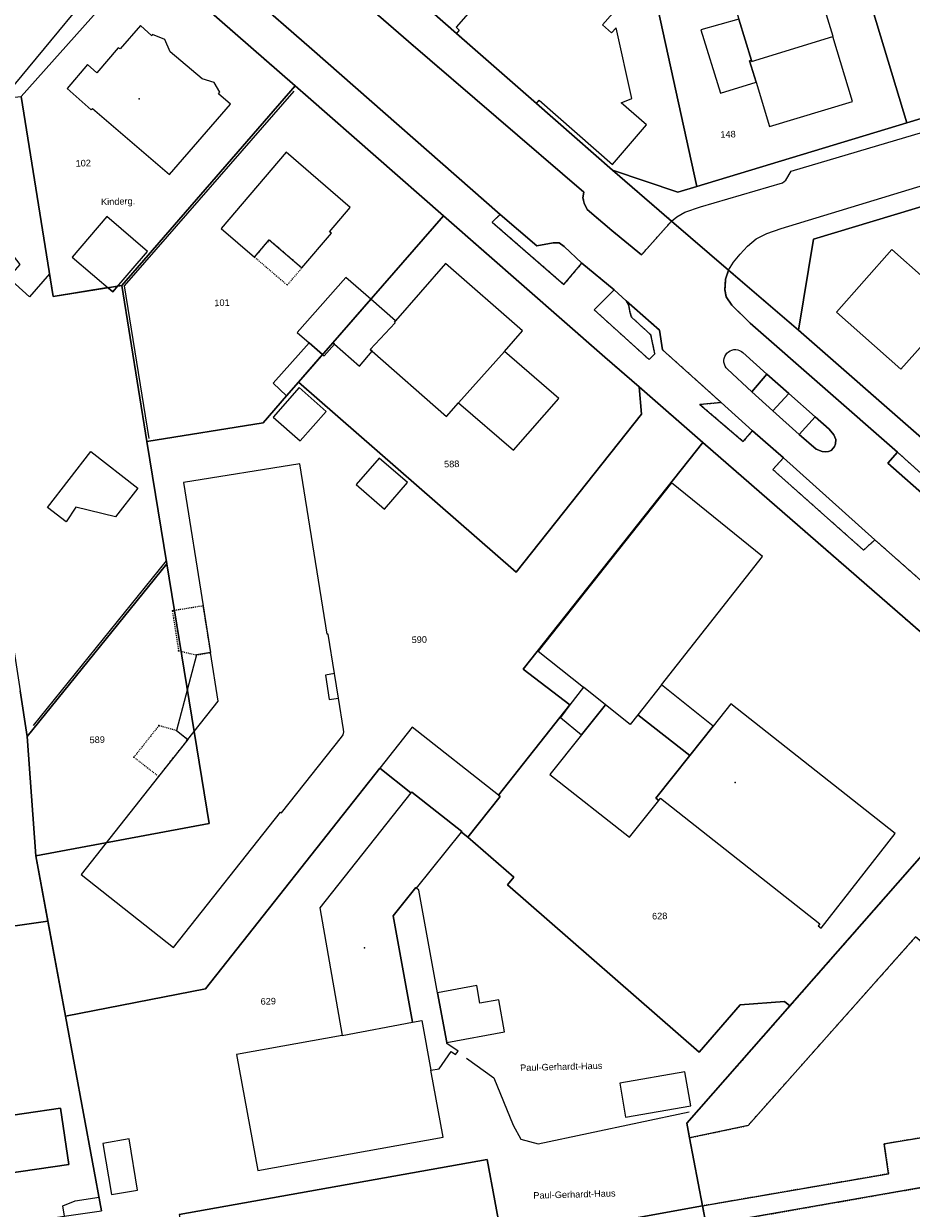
# Model space of a CAD drawing. Header units: millimetres. Extents: x -191 to 81095, y -508122 to 28741.
# Tile 115 of 251: x 5258 to 5353, y 9619 to 9745. Entities that reach past the tile are written whole.
import ezdxf

# ---------------------------------------------------------------- set-up
doc = ezdxf.new("R2010")
doc.units = ezdxf.units.MM
for name, pattern in [('VE22-087 DB - VST Hervest-Dorsten ALK VA2736$0$1', [0]), ('VE22-087 DB - VST Hervest-Dorsten ALK VA2736$0$2', [0.16, 0.06, -0.1]), ('VE22-087 DB - VST Hervest-Dorsten ALK VA2736$0$3', [0.26, 0.11, -0.15])]:
    doc.linetypes.add(name, pattern=pattern)
doc.layers.get('0').update_dxf_attribs({"color": 251})
for name, color, linetype, lineweight in [('VE22-087 DB - VST Hervest-Dorsten ALK VA2736$0$AX_Bauteil', 7, 'VE22-087 DB - VST Hervest-Dorsten ALK VA2736$0$1', 18), ('VE22-087 DB - VST Hervest-Dorsten ALK VA2736$0$AX_BauwerkOderAnlageFuerSportFreizeitUndErholung', 7, 'VE22-087 DB - VST Hervest-Dorsten ALK VA2736$0$1', 18), ('VE22-087 DB - VST Hervest-Dorsten ALK VA2736$0$AX_BesondererBauwerkspunkt_G2100', 7, 'VE22-087 DB - VST Hervest-Dorsten ALK VA2736$0$1', 18), ('VE22-087 DB - VST Hervest-Dorsten ALK VA2736$0$AX_Flurstueck', 9, 'VE22-087 DB - VST Hervest-Dorsten ALK VA2736$0$1', 18), ('VE22-087 DB - VST Hervest-Dorsten ALK VA2736$0$AX_Gebaeude', 7, 'VE22-087 DB - VST Hervest-Dorsten ALK VA2736$0$1', 18), ('VE22-087 DB - VST Hervest-Dorsten ALK VA2736$0$AX_SonstigesBauwerkOderSonstigeEinrichtung', 7, 'VE22-087 DB - VST Hervest-Dorsten ALK VA2736$0$1', 18), ('VE22-087 DB - VST Hervest-Dorsten ALK VA2736$0$AX_SportFreizeitUndErholungsflaeche', 7, 'VE22-087 DB - VST Hervest-Dorsten ALK VA2736$0$1', 18), ('VE22-087 DB - VST Hervest-Dorsten ALK VA2736$0$AX_Strassenverkehr', 7, 'VE22-087 DB - VST Hervest-Dorsten ALK VA2736$0$1', 18), ('VE22-087 DB - VST Hervest-Dorsten ALK VA2736$0$AX_Strassenverkehrsanlage', 7, 'VE22-087 DB - VST Hervest-Dorsten ALK VA2736$0$1', 18), ('VE22-087 DB - VST Hervest-Dorsten ALK VA2736$0$AX_Vegetationsmerkmal', 7, 'VE22-087 DB - VST Hervest-Dorsten ALK VA2736$0$1', 18), ('VE22-087 DB - VST Hervest-Dorsten ALK VA2736$0$AX_Weg', 7, 'VE22-087 DB - VST Hervest-Dorsten ALK VA2736$0$1', 18), ('VE22-087 DB - VST Hervest-Dorsten ALK VA2736$0$AX_Wohnbauflaeche', 7, 'VE22-087 DB - VST Hervest-Dorsten ALK VA2736$0$1', 18)]:
    doc.layers.add(name, color=color, linetype=linetype, lineweight=lineweight)
doc.layers.add('XREF ALK Kataster', color=251, linetype='Continuous')
doc.styles.add('VE22-087 DB - VST Hervest-Dorsten ALK VA2736$0$0', font='arial.ttf')

# ---------------------------------------------------------------- blocks, each defined once
blk = doc.blocks.new('VE22-087 DB - VST Hervest-Dorsten ALK VA2736$0$99')
at = {"color": 0}
blk.add_point((0, 0), dxfattribs=at)
blk = doc.blocks.new('VE22-087 DB - VST Hervest-Dorsten ALK VA2736')
at = {"layer": 'VE22-087 DB - VST Hervest-Dorsten ALK VA2736$0$AX_Bauteil', "color": 7, "linetype": 'VE22-087 DB - VST Hervest-Dorsten ALK VA2736$0$1', "lineweight": 13, "ltscale": 0.5}
for points in [[(5340.44, 9751.08, 0), (5340.04, 9750.96, 0), (5333.2, 9748.9, 0), (5334.17, 9745.69, 0), (5335.51, 9741.3, 0), (5335.54, 9741.2, 0), (5344.16, 9743.83, 0), (5344.21, 9743.85, 0), (5342.79, 9748.5, 0), (5341.36, 9748.07, 0)], [(5309.24, 9710.35, 0), (5304.36, 9704.86, 0), (5310.21, 9699.83, 0), (5315.03, 9705.34, 0)], [(5278, 9678.3, 0), (5276.48, 9678.05, 0), (5274.37, 9670, 0), (5275.59, 9669.07, 0), (5278.81, 9673.15, 0)], [(5291.18, 9676.07, 0), (5290.2, 9675.9, 0), (5290.6, 9673.3, 0), (5291.6, 9673.45, 0)], [(5325.95, 9674.88, 0), (5323.44, 9671.69, 0), (5328.95, 9667.34, 0), (5331.44, 9670.47, 0)], [(5317.65, 9674.61, 0), (5316.21, 9672.75, 0), (5315.2, 9671.41, 0), (5317.46, 9669.57, 0), (5319.99, 9672.75, 0)], [(5319.99, 9672.75, 0), (5317.46, 9669.57, 0), (5314.08, 9665.32, 0), (5322.56, 9658.65, 0), (5325.66, 9662.57, 0), (5325.36, 9662.81, 0), (5328.95, 9667.34, 0), (5323.44, 9671.69, 0), (5322.62, 9670.65, 0)], [(5299.39, 9663.45, 0), (5299.3, 9663.39, 0), (5289.6, 9651.15, 0), (5292, 9637.58, 0), (5299.48, 9638.98, 0), (5297.43, 9650.31, 0), (5299.82, 9653.31, 0), (5299.91, 9653.23, 0), (5304.67, 9659.2, 0), (5304.71, 9659.26, 0)], [(5299.82, 9653.31, 0), (5297.43, 9650.31, 0), (5299.48, 9638.98, 0), (5300.47, 9639.16, 0), (5301.43, 9633.87, 0), (5302.32, 9634.01, 0), (5303.59, 9635.87, 0), (5304.06, 9635.54, 0), (5304.31, 9635.91, 0), (5303.13, 9636.72, 0), (5303.11, 9636.82, 0), (5302.13, 9642.11, 0), (5300.15, 9653.03, 0), (5299.91, 9653.23, 0)]]:
    blk.add_polyline3d(points, close=True, dxfattribs=at)
at = {"layer": 'VE22-087 DB - VST Hervest-Dorsten ALK VA2736$0$AX_BauwerkOderAnlageFuerSportFreizeitUndErholung', "color": 18, "linetype": 'VE22-087 DB - VST Hervest-Dorsten ALK VA2736$0$1', "lineweight": 13, "ltscale": 0.5, "true_color": 0x520000}
blk.add_polyline3d([(5240.31, 9639.64, 0), (5239.68, 9643.94, 0), (5199.96, 9638.14, 0), (5203.32, 9615.15, 0), (5262.91, 9623.86, 0), (5262.04, 9629.85, 0), (5250.42, 9628.15, 0), (5248.57, 9640.85, 0)], close=True, dxfattribs=at)
at = {"layer": 'VE22-087 DB - VST Hervest-Dorsten ALK VA2736$0$AX_Flurstueck', "linetype": 'VE22-087 DB - VST Hervest-Dorsten ALK VA2736$0$1', "lineweight": 13, "ltscale": 0.5}
for points in [[(5271.17, 9752.43, 0), (5286.99, 9738.59, 0), (5288.37, 9737.4, 0), (5302.77, 9724.76, 0), (5319.94, 9709.72, 0), (5323.57, 9706.56, 0), (5330.35, 9700.65, 0), (5357.85, 9676.7, 0), (5365.38, 9670.07, 0), (5382.53, 9655.13, 0), (5434.59, 9609.77, 0)], [(5449.01, 9617.83, 0), (5445.49, 9620.9, 0), (5413.11, 9649.14, 0), (5397.95, 9662.35, 0), (5388.51, 9670.61, 0), (5378.72, 9679.18, 0), (5376.08, 9681.48, 0), (5360.92, 9694.75, 0), (5353.59, 9701.16, 0), (5340.53, 9712.59, 0), (5333.08, 9719, 0), (5327.02, 9724.21, 0), (5320.74, 9729.62, 0), (5312.64, 9736.71, 0), (5304.14, 9744.17, 0), (5301.52, 9746.46, 0)], [(5229.49, 9748.14, 0), (5226.55, 9744.09, 0), (5223.82, 9742.25, 0), (5148.92, 9730.91, 0), (5149.61, 9726.15, 0), (5156.48, 9678.62, 0), (5160.03, 9654.02, 0), (5160.37, 9651.69, 0), (5166.79, 9607.26, 0), (5167.16, 9604.7, 0), (5204.8, 9610.09, 0), (5266.41, 9618.93, 0), (5262.57, 9639.64, 0), (5259.42, 9656.67, 0), (5258.48, 9669.39, 0), (5273.35, 9687.74, 0), (5271.23, 9700.77, 0), (5268.56, 9717.37, 0), (5261.24, 9716.2, 0), (5257.84, 9737.47, 0), (5271.17, 9752.43, 0)], [(5386.86, 9745.22, 0), (5372.06, 9740.74, 0), (5352.04, 9734.67, 0), (5329.72, 9727.9, 0), (5327.68, 9727.28, 0), (5320.74, 9729.62, 0), (5327.02, 9724.21, 0), (5333.08, 9719, 0), (5340.53, 9712.59, 0), (5342.12, 9722.29, 0), (5359.28, 9727.46, 0), (5374.04, 9731.91, 0), (5383.03, 9734.62, 0), (5385.9, 9735.48, 0), (5397.78, 9739.06, 0), (5409.64, 9742.64, 0), (5424.4, 9747.08, 0)], [(5274.66, 9618.51, 0), (5307.42, 9624.38, 0), (5309.03, 9615.58, 0), (5330.32, 9619.44, 0), (5328.93, 9626.69, 0), (5328.64, 9628.23, 0), (5339.6, 9640.71, 0), (5339.05, 9641.18, 0), (5334.32, 9640.83, 0), (5329.95, 9635.8, 0), (5309.57, 9653.58, 0), (5310.26, 9654.4, 0), (5305.37, 9658.67, 0), (5304.67, 9659.2, 0), (5304.71, 9659.26, 0), (5299.39, 9663.45, 0), (5299.3, 9663.39, 0), (5296.01, 9666, 0), (5277.44, 9642.54, 0), (5262.57, 9639.64, 0), (5266.41, 9618.93, 0)]]:
    blk.add_polyline3d(points, dxfattribs=at)
for points in [[(5372.06, 9740.74, 0), (5367.55, 9755.04, 0), (5364.7, 9773.42, 0), (5342.84, 9770.32, 0), (5344.19, 9760.86, 0), (5344.25, 9760.43, 0), (5346.11, 9754.29, 0), (5348.44, 9746.6, 0), (5352.04, 9734.67, 0)], [(5346.11, 9754.29, 0), (5344.25, 9760.43, 0), (5344.19, 9760.86, 0), (5342.84, 9770.32, 0), (5341.33, 9770.1, 0), (5336.81, 9769.46, 0), (5327.32, 9768.12, 0), (5321.09, 9767.23, 0), (5329.72, 9727.9, 0), (5352.04, 9734.67, 0), (5348.44, 9746.6, 0)], [(5329.72, 9727.9, 0), (5321.09, 9767.23, 0), (5316.54, 9766.59, 0), (5310.59, 9759.82, 0), (5312.1, 9758.5, 0), (5301.52, 9746.46, 0), (5304.14, 9744.17, 0), (5312.64, 9736.71, 0), (5320.74, 9729.62, 0), (5327.68, 9727.28, 0)], [(5271.17, 9752.43, 0), (5257.84, 9737.47, 0), (5261.24, 9716.2, 0), (5268.56, 9717.37, 0), (5286.99, 9738.59, 0)], [(5288.37, 9737.4, 0), (5286.99, 9738.59, 0), (5268.56, 9717.37, 0), (5271.23, 9700.77, 0), (5283.59, 9702.76, 0), (5286.07, 9705.61, 0), (5287.35, 9707.07, 0), (5291, 9711.26, 0), (5302.77, 9724.76, 0)], [(5359.28, 9727.46, 0), (5342.12, 9722.29, 0), (5340.53, 9712.59, 0), (5353.59, 9701.16, 0), (5363.82, 9712.71, 0)], [(5323.57, 9706.56, 0), (5319.94, 9709.72, 0), (5302.77, 9724.76, 0), (5291, 9711.26, 0), (5287.35, 9707.07, 0), (5310.49, 9686.85, 0), (5323.84, 9703.68, 0)], [(5262.57, 9639.64, 0), (5277.44, 9642.54, 0), (5296.01, 9666, 0), (5299.3, 9663.39, 0), (5299.39, 9663.45, 0), (5304.71, 9659.26, 0), (5304.67, 9659.2, 0), (5305.37, 9658.67, 0), (5308.78, 9663, 0), (5308.6, 9663.15, 0), (5316.21, 9672.75, 0), (5311.25, 9676.55, 0), (5330.35, 9700.65, 0), (5323.57, 9706.56, 0), (5323.84, 9703.68, 0), (5310.49, 9686.85, 0), (5287.35, 9707.07, 0), (5286.07, 9705.61, 0), (5283.59, 9702.76, 0), (5271.23, 9700.77, 0), (5273.35, 9687.74, 0), (5277.83, 9660.12, 0), (5259.42, 9656.67, 0)], [(5311.25, 9676.55, 0), (5316.21, 9672.75, 0), (5308.6, 9663.15, 0), (5308.78, 9663, 0), (5305.37, 9658.67, 0), (5310.26, 9654.4, 0), (5309.57, 9653.58, 0), (5329.95, 9635.8, 0), (5334.32, 9640.83, 0), (5339.05, 9641.18, 0), (5339.6, 9640.71, 0), (5365.38, 9670.07, 0), (5357.85, 9676.7, 0), (5330.35, 9700.65, 0)], [(5273.35, 9687.74, 0), (5258.48, 9669.39, 0), (5259.42, 9656.67, 0), (5277.83, 9660.12, 0)], [(5436.14, 9602.04, 0), (5435.96, 9602.93, 0), (5434.59, 9609.77, 0), (5382.53, 9655.13, 0), (5365.38, 9670.07, 0), (5339.6, 9640.71, 0), (5328.64, 9628.23, 0), (5328.93, 9626.69, 0), (5330.32, 9619.44, 0), (5330.71, 9617.39, 0), (5331.67, 9612.33, 0), (5334.5, 9612.89, 0), (5336.09, 9604.6, 0), (5330.58, 9603.56, 0), (5333.89, 9586.61, 0), (5330.95, 9586.05, 0), (5331.41, 9583.63, 0), (5331.69, 9582.16, 0), (5341.02, 9583.94, 0), (5367.94, 9589.06, 0), (5374.08, 9590.23, 0), (5379.16, 9591.2, 0)], [(5307.42, 9624.38, 0), (5274.66, 9618.51, 0), (5277.07, 9606.49, 0), (5271.65, 9605.52, 0), (5277.55, 9575.9, 0), (5330.95, 9586.05, 0), (5333.89, 9586.61, 0), (5330.58, 9603.56, 0), (5336.09, 9604.6, 0), (5334.5, 9612.89, 0), (5331.67, 9612.33, 0), (5330.71, 9617.39, 0), (5330.32, 9619.44, 0), (5309.03, 9615.58, 0)]]:
    blk.add_polyline3d(points, close=True, dxfattribs=at)
at = {"layer": 'VE22-087 DB - VST Hervest-Dorsten ALK VA2736$0$AX_Gebaeude', "color": 7, "linetype": 'VE22-087 DB - VST Hervest-Dorsten ALK VA2736$0$1', "lineweight": 13, "ltscale": 0.5}
for points in [[(5311.36, 9750.11, 0), (5308.64, 9747, 0), (5307.13, 9748.31, 0), (5304.1, 9744.84, 0), (5304.45, 9744.52, 0), (5304.14, 9744.17, 0), (5312.64, 9736.71, 0), (5312.95, 9737.07, 0), (5320.75, 9730.24, 0), (5324.36, 9734.44, 0), (5321.66, 9736.77, 0), (5322.81, 9737.23, 0), (5321.12, 9744.75, 0), (5320.64, 9744.24, 0), (5319.69, 9745.07, 0), (5321.87, 9747.55, 0), (5313.6, 9754.8, 0), (5313.36, 9754.52, 0), (5312.9, 9754.93, 0), (5309.85, 9751.43, 0)], [(5332.21, 9737.83, 0), (5336.01, 9738.98, 0), (5335.32, 9741.24, 0), (5335.51, 9741.3, 0), (5334.17, 9745.69, 0), (5330.15, 9744.54, 0)], [(5292.85, 9725.66, 0), (5286.03, 9731.55, 0), (5279.11, 9723.41, 0), (5282.67, 9720.37, 0), (5284.24, 9722.21, 0), (5287.71, 9719.23, 0), (5290.84, 9722.91, 0), (5290.65, 9723.07, 0)], [(5271.28, 9720.98, 0), (5266.96, 9724.68, 0), (5263.26, 9720.38, 0), (5267.61, 9716.69, 0)], [(5350.46, 9721.17, 0), (5344.57, 9714.53, 0), (5351.42, 9708.45, 0), (5357.31, 9715.09, 0)], [(5311.18, 9712.54, 0), (5302.97, 9719.7, 0), (5297.66, 9713.6, 0), (5297.54, 9713.47, 0), (5297.64, 9713.37, 0), (5294.98, 9710.55, 0), (5295.19, 9710.36, 0), (5303.07, 9703.41, 0), (5304.36, 9704.86, 0), (5310.21, 9699.83, 0), (5315.03, 9705.34, 0), (5309.24, 9710.35, 0)], [(5290.09, 9709.86, 0), (5291.18, 9711.1, 0), (5291, 9711.26, 0), (5295.04, 9715.89, 0), (5292.38, 9718.21, 0), (5287.22, 9712.36, 0), (5288.49, 9711.25, 0), (5289.91, 9710.01, 0)], [(5297.66, 9713.6, 0), (5295.04, 9715.89, 0), (5291, 9711.26, 0), (5291.18, 9711.1, 0), (5293.82, 9708.79, 0), (5295.19, 9710.36, 0), (5294.98, 9710.55, 0), (5297.64, 9713.37, 0), (5297.54, 9713.47, 0)], [(5288.49, 9711.25, 0), (5284.64, 9706.97, 0), (5286.07, 9705.61, 0), (5287.35, 9707.07, 0), (5289.91, 9710.01, 0)], [(5284.66, 9703.36, 0), (5287.51, 9700.84, 0), (5290.27, 9703.96, 0), (5287.43, 9706.49, 0)], [(5295.93, 9699, 0), (5293.47, 9696.18, 0), (5296.49, 9693.55, 0), (5298.95, 9696.38, 0)], [(5331.44, 9670.47, 0), (5325.95, 9674.88, 0), (5336.7, 9688.52, 0), (5327.01, 9696.36, 0), (5312.82, 9678.46, 0), (5317.65, 9674.61, 0), (5316.21, 9672.75, 0), (5315.2, 9671.41, 0), (5317.46, 9669.57, 0), (5314.08, 9665.32, 0), (5322.56, 9658.65, 0), (5325.66, 9662.57, 0), (5325.36, 9662.81, 0), (5328.95, 9667.34, 0)], [(5308.78, 9663, 0), (5308.6, 9663.15, 0), (5299.44, 9670.36, 0), (5296.01, 9666, 0), (5299.3, 9663.39, 0), (5299.39, 9663.45, 0), (5304.71, 9659.26, 0), (5304.67, 9659.2, 0), (5305.37, 9658.67, 0)], [(5306.32, 9642.89, 0), (5302.13, 9642.11, 0), (5303.11, 9636.82, 0), (5309.25, 9637.96, 0), (5308.65, 9641.35, 0), (5306.64, 9640.99, 0)], [(5328.43, 9633.71, 0), (5321.51, 9632.51, 0), (5322.13, 9628.88, 0), (5329.06, 9630.08, 0)], [(5266.53, 9626.08, 0), (5267.44, 9620.66, 0), (5270.24, 9621.13, 0), (5269.34, 9626.56, 0)]]:
    blk.add_polyline3d(points, close=True, dxfattribs=at)
at = {"layer": 'VE22-087 DB - VST Hervest-Dorsten ALK VA2736$0$AX_SonstigesBauwerkOderSonstigeEinrichtung', "color": 7, "linetype": 'VE22-087 DB - VST Hervest-Dorsten ALK VA2736$0$3', "lineweight": 13, "ltscale": 0.5}
for points in [[(5284.24, 9722.21, 0), (5282.67, 9720.37, 0), (5286.15, 9717.4, 0), (5287.71, 9719.23, 0)], [(5274.59, 9678.5, 0), (5276.48, 9678.05, 0), (5278, 9678.3, 0), (5277.21, 9683.27, 0), (5273.93, 9682.74, 0)], [(5272.47, 9665.13, 0), (5275.59, 9669.07, 0), (5274.37, 9670, 0), (5272.5, 9670.53, 0), (5269.84, 9667.17, 0)]]:
    blk.add_polyline3d(points, close=True, dxfattribs=at)
at = {"layer": 'VE22-087 DB - VST Hervest-Dorsten ALK VA2736$0$AX_SportFreizeitUndErholungsflaeche', "color": 253, "linetype": 'VE22-087 DB - VST Hervest-Dorsten ALK VA2736$0$1', "lineweight": 13, "ltscale": 0.5, "true_color": 0x999999}
for points in [[(5229.49, 9748.14, 0), (5252.84, 9751.72, 0), (5254.66, 9737.13, 0), (5257.84, 9737.47, 0), (5271.17, 9752.43, 0), (5267.78, 9755.43, 0), (5250.91, 9770.04, 0), (5245.3, 9769.92, 0)], [(5352.98, 9648.05, 0), (5335.16, 9628, 0), (5328.93, 9626.69, 0), (5330.32, 9619.44, 0), (5350.1, 9622.85, 0), (5349.64, 9626.04, 0), (5365.25, 9628.62, 0), (5369.87, 9633.79, 0)], [(5374.04, 9626.05, 0), (5373.02, 9625.69, 0), (5372.43, 9624.69, 0), (5330.71, 9617.39, 0), (5331.67, 9612.33, 0), (5334.5, 9612.89, 0), (5336.09, 9604.6, 0), (5330.58, 9603.56, 0), (5333.89, 9586.61, 0), (5372.67, 9594.03, 0), (5374.88, 9623.01, 0), (5375.28, 9623.87, 0), (5375.48, 9625.24, 0), (5375.08, 9625.91, 0)]]:
    blk.add_polyline3d(points, close=True, dxfattribs=at)
at = {"layer": 'VE22-087 DB - VST Hervest-Dorsten ALK VA2736$0$AX_Strassenverkehr', "color": 253, "linetype": 'VE22-087 DB - VST Hervest-Dorsten ALK VA2736$0$1', "lineweight": 13, "ltscale": 0.5, "true_color": 0x999999}
for points in [[(5308.78, 9724.92, 0), (5307.95, 9724.08, 0), (5315.57, 9717.46, 0), (5317.49, 9719.74, 0), (5315.6, 9721.49, 0), (5315.07, 9721.89, 0), (5314.43, 9721.9, 0), (5312.69, 9721.58, 0)], [(5320.91, 9716.88, 0), (5318.79, 9714.77, 0), (5324.63, 9709.47, 0), (5325.23, 9710.1, 0), (5324.8, 9712.11, 0), (5322.77, 9713.99, 0), (5322.62, 9714.43, 0), (5322.46, 9715.21, 0), (5322.21, 9715.72, 0)], [(5337.17, 9707.91, 0), (5339.48, 9705.87, 0), (5337.8, 9704.03, 0), (5335.56, 9706.05, 0)], [(5337.17, 9707.91, 0), (5335.56, 9706.05, 0), (5337.8, 9704.03, 0), (5339.48, 9705.87, 0)], [(5332.3, 9704.91, 0), (5330.02, 9704.71, 0), (5334.64, 9700.77, 0), (5335.63, 9701.89, 0)], [(5342.28, 9703.39, 0), (5343.77, 9702.08, 0), (5344.27, 9701.48, 0), (5344.49, 9700.97, 0), (5344.47, 9700.51, 0), (5344.36, 9700.22, 0), (5344.24, 9700.08, 0), (5344, 9699.8, 0), (5343.72, 9699.68, 0), (5343.38, 9699.65, 0), (5343.05, 9699.71, 0), (5342.39, 9699.94, 0), (5340.61, 9701.49, 0)], [(5343.77, 9702.08, 0), (5342.28, 9703.39, 0), (5340.61, 9701.49, 0), (5342.39, 9699.94, 0), (5343.05, 9699.71, 0), (5343.38, 9699.65, 0), (5343.72, 9699.68, 0), (5344, 9699.8, 0), (5344.24, 9700.08, 0), (5344.36, 9700.22, 0), (5344.47, 9700.51, 0), (5344.49, 9700.97, 0), (5344.27, 9701.48, 0)], [(5338.92, 9699.03, 0), (5337.79, 9697.77, 0), (5347.45, 9689.2, 0), (5348.65, 9690.29, 0)], [(5351.05, 9699.63, 0), (5350.02, 9698.46, 0), (5363.52, 9686.53, 0), (5364.45, 9687.52, 0)]]:
    blk.add_polyline3d(points, close=True, dxfattribs=at)
at = {"layer": 'VE22-087 DB - VST Hervest-Dorsten ALK VA2736$0$AX_Strassenverkehrsanlage', "color": 7, "linetype": 'VE22-087 DB - VST Hervest-Dorsten ALK VA2736$0$1', "lineweight": 13, "ltscale": 0.5, "true_color": 0xf7f7f0}
for points in [[(5320.91, 9716.88, 0), (5317.49, 9719.74, 0)], [(5333.08, 9719, 0), (5332.77, 9718.02, 0), (5332.69, 9716.9, 0), (5332.83, 9716.15, 0), (5333.42, 9715.27, 0), (5335.38, 9713.36, 0), (5351.05, 9699.63, 0)], [(5332.3, 9704.91, 0), (5326.07, 9710.51, 0), (5325.73, 9712.62, 0), (5322.21, 9715.72, 0)], [(5332.97, 9708.45, 0), (5332.83, 9708.61, 0), (5332.72, 9708.78, 0), (5332.64, 9708.98, 0), (5332.59, 9709.19, 0), (5332.59, 9709.4, 0), (5332.61, 9709.6, 0), (5332.68, 9709.8, 0), (5332.78, 9709.99, 0), (5332.91, 9710.16, 0), (5333.06, 9710.3, 0), (5333.24, 9710.41, 0), (5333.44, 9710.49, 0), (5333.64, 9710.53, 0), (5333.85, 9710.54, 0), (5334.06, 9710.51, 0), (5334.26, 9710.44, 0), (5334.45, 9710.34, 0), (5334.61, 9710.22, 0)], [(5337.17, 9707.91, 0), (5334.61, 9710.22, 0)], [(5335.56, 9706.05, 0), (5332.97, 9708.45, 0)], [(5342.28, 9703.39, 0), (5339.48, 9705.87, 0)], [(5340.61, 9701.49, 0), (5337.8, 9704.03, 0)], [(5338.92, 9699.03, 0), (5335.63, 9701.89, 0)], [(5360.51, 9679.8, 0), (5348.65, 9690.29, 0)]]:
    blk.add_polyline3d(points, dxfattribs=at)
at = {"layer": 'VE22-087 DB - VST Hervest-Dorsten ALK VA2736$0$AX_Vegetationsmerkmal', "color": 7, "linetype": 'VE22-087 DB - VST Hervest-Dorsten ALK VA2736$0$1', "lineweight": 13, "ltscale": 0.5}
for points in [[(5238.25, 9755.44, 0), (5247.67, 9768.74, 0), (5268.08, 9752.02, 0), (5257.08, 9738.68, 0)], [(5259.15, 9670.55, 0), (5273.3, 9688.06, 0), (5271.23, 9700.77, 0)], [(5247.41, 9647.86, 0), (5260.7, 9649.74, 0), (5259.42, 9656.67, 0), (5258.48, 9669.39, 0), (5257.73, 9674.24, 0)]]:
    blk.add_polyline3d(points, dxfattribs=at)
for points in [[(5265.25, 9699.7, 0), (5270.25, 9695.78, 0), (5267.88, 9692.74, 0), (5263.68, 9693.78, 0), (5262.62, 9692.21, 0), (5260.66, 9693.73, 0)], [(5195.34, 9658.26, 0), (5191.77, 9657.66, 0), (5198.73, 9609.22, 0), (5204.8, 9610.09, 0), (5262.45, 9618.36, 0), (5262.28, 9619.45, 0), (5263.61, 9619.98, 0), (5266.15, 9620.36, 0), (5262.57, 9639.64, 0), (5260.7, 9649.74, 0), (5247.41, 9647.86, 0), (5248.57, 9640.85, 0), (5250.42, 9628.15, 0), (5262.04, 9629.85, 0), (5262.91, 9623.86, 0), (5203.32, 9615.15, 0), (5199.96, 9638.14, 0), (5197.47, 9640, 0), (5195.46, 9653.09, 0), (5196.13, 9653.2, 0)]]:
    blk.add_polyline3d(points, close=True, dxfattribs=at)
at = {"layer": 'VE22-087 DB - VST Hervest-Dorsten ALK VA2736$0$AX_Weg', "color": 7, "linetype": 'VE22-087 DB - VST Hervest-Dorsten ALK VA2736$0$2', "lineweight": 13, "ltscale": 0.5}
blk.add_polyline3d([(5353.59, 9701.16, 0), (5340.53, 9712.59, 0), (5333.08, 9719, 0), (5332.77, 9718.02, 0), (5332.69, 9716.9, 0), (5332.83, 9716.15, 0), (5333.42, 9715.27, 0), (5335.38, 9713.36, 0), (5351.05, 9699.63, 0), (5364.45, 9687.52, 0)], dxfattribs=at)
blk.add_polyline3d([(5365.38, 9670.07, 0), (5339.6, 9640.71, 0), (5328.64, 9628.23, 0), (5328.93, 9626.69, 0), (5335.16, 9628, 0), (5352.98, 9648.05, 0), (5369.87, 9633.79, 0), (5365.25, 9628.62, 0), (5349.64, 9626.04, 0), (5350.1, 9622.85, 0), (5330.32, 9619.44, 0), (5330.71, 9617.39, 0), (5372.43, 9624.69, 0), (5373.02, 9625.69, 0), (5374.04, 9626.05, 0), (5375.08, 9625.91, 0), (5375.48, 9625.24, 0), (5376.48, 9631.52, 0), (5360.07, 9645.63, 0), (5354.53, 9650.02, 0), (5368.33, 9665.55, 0), (5382.14, 9653.61, 0), (5382.53, 9655.13, 0)], close=True, dxfattribs=at)
at = {"layer": 'VE22-087 DB - VST Hervest-Dorsten ALK VA2736$0$AX_Wohnbauflaeche', "color": 253, "linetype": 'VE22-087 DB - VST Hervest-Dorsten ALK VA2736$0$1', "lineweight": 13, "ltscale": 0.5, "true_color": 0x999999}
for points in [[(5342.84, 9770.32, 0), (5344.19, 9760.86, 0), (5344.25, 9760.43, 0), (5346.11, 9754.29, 0), (5348.44, 9746.6, 0), (5352.04, 9734.67, 0), (5372.06, 9740.74, 0), (5367.55, 9755.04, 0), (5364.7, 9773.42, 0)], [(5316.54, 9766.59, 0), (5310.59, 9759.82, 0), (5300.02, 9747.78, 0), (5301.52, 9746.46, 0), (5304.14, 9744.17, 0), (5312.64, 9736.71, 0), (5320.74, 9729.62, 0), (5327.68, 9727.28, 0), (5329.72, 9727.9, 0), (5321.09, 9767.23, 0)], [(5390.24, 9711.23, 0), (5383.03, 9734.62, 0), (5374.04, 9731.91, 0), (5359.28, 9727.46, 0), (5342.12, 9722.29, 0), (5340.53, 9712.59, 0), (5353.59, 9701.16, 0), (5360.92, 9694.75, 0), (5371.7, 9707.06, 0), (5391.65, 9706.67, 0), (5390.84, 9709.3, 0)]]:
    blk.add_polyline3d(points, close=True, dxfattribs=at)
at = {"layer": 'VE22-087 DB - VST Hervest-Dorsten ALK VA2736$0$AX_BesondererBauwerkspunkt_G2100', "color": 7, "xscale": 0.5, "yscale": 0.5, "zscale": 0.5}
for p, rotation in [((5273.93, 9682.74), 1.58940451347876), ((5274.59, 9678.5), 1.589403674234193), ((5272.5, 9670.53), 1.589402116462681), ((5269.84, 9667.17), 1.589401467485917)]:
    blk.add_blockref('VE22-087 DB - VST Hervest-Dorsten ALK VA2736$0$99', p, dxfattribs=dict(at, rotation=rotation))
at = {"layer": 'VE22-087 DB - VST Hervest-Dorsten ALK VA2736$0$AX_Gebaeude', "color": 7, "xscale": 0.5, "yscale": 0.5, "zscale": 0.5}
for p, rotation in [((5270.39, 9737.21), 1.589415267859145), ((5333.77, 9664.48), 1.589400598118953), ((5294.38, 9646.89), 1.589397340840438)]:
    blk.add_blockref('VE22-087 DB - VST Hervest-Dorsten ALK VA2736$0$99', p, dxfattribs=dict(at, rotation=rotation))
at = {"layer": 'VE22-087 DB - VST Hervest-Dorsten ALK VA2736$0$AX_Flurstueck', "char_height": 0.7, "attachment_point": 2, "rotation": 1.5894, "style": 'VE22-087 DB - VST Hervest-Dorsten ALK VA2736$0$0', "bg_fill": 3, "box_fill_scale": 1, "bg_fill_color": 256, "bg_fill_transparency": 0}
for s, insert in [('148', (5333.02, 9733.79)), ('102', (5264.44, 9730.72)), ('101', (5279.2, 9715.87)), ('588', (5303.63, 9698.72)), ('590', (5300.18, 9680.03)), ('589', (5265.93, 9669.38)), ('628', (5325.75, 9650.63)), ('629', (5284.12, 9641.56))]:
    blk.add_mtext(s, dxfattribs=dict(at, insert=insert))
at = {"layer": 'VE22-087 DB - VST Hervest-Dorsten ALK VA2736$0$AX_Gebaeude', "color": 7, "char_height": 0.7, "attachment_point": 2, "rotation": 1.5894, "style": 'VE22-087 DB - VST Hervest-Dorsten ALK VA2736$0$0', "bg_fill": 3, "box_fill_scale": 1, "bg_fill_color": 256, "bg_fill_transparency": 0}
for s, insert in [('Kinderg.', (5268.15, 9726.65)), ('Paul-Gerhardt-Haus', (5315.28, 9634.6)), ('Paul-Gerhardt-Haus', (5316.68, 9621.02))]:
    blk.add_mtext(s, dxfattribs=dict(at, insert=insert))
at = {"layer": 'VE22-087 DB - VST Hervest-Dorsten ALK VA2736$0$AX_Gebaeude', "color": 7, "linetype": 'VE22-087 DB - VST Hervest-Dorsten ALK VA2736$0$1', "lineweight": 13, "ltscale": 0.5}
for points in [[(5342.79, 9748.5, 0), (5341.36, 9748.07, 0), (5340.44, 9751.08, 0), (5340.04, 9750.96, 0), (5333.2, 9748.9, 0), (5334.17, 9745.69, 0), (5335.51, 9741.3, 0), (5335.32, 9741.24, 0), (5336.01, 9738.98, 0), (5337.44, 9734.28, 0), (5346.25, 9736.94, 0), (5344.16, 9743.83, 0), (5344.21, 9743.85, 0)], [(5268.18, 9742.65, 0), (5265.89, 9739.99, 0), (5264.9, 9740.85, 0), (5262.74, 9738.3, 0), (5265.3, 9736.04, 0), (5265.43, 9736.17, 0), (5273.61, 9729.18, 0), (5280.13, 9736.63, 0), (5278.82, 9737.76, 0), (5278.97, 9737.93, 0), (5278.39, 9738.96, 0), (5277.11, 9739.35, 0), (5273.69, 9742.22, 0), (5273.13, 9743.54, 0), (5271.83, 9744.04, 0), (5271.73, 9743.92, 0), (5270.54, 9745, 0), (5268.38, 9742.52, 0)], [(5287.49, 9698.38, 0), (5275.13, 9696.4, 0), (5277.21, 9683.27, 0), (5278, 9678.3, 0), (5276.48, 9678.05, 0), (5274.37, 9670, 0), (5275.59, 9669.07, 0), (5272.47, 9665.13, 0), (5264.23, 9654.69, 0), (5274.04, 9646.92, 0), (5285.44, 9661.32, 0), (5285.54, 9661.24, 0), (5291.93, 9669.29, 0), (5292.1, 9669.55, 0), (5292.17, 9669.86, 0), (5292.13, 9670.11, 0), (5291.6, 9673.45, 0), (5291.18, 9676.07, 0), (5290.5, 9680.28, 0), (5290.38, 9680.27, 0)], [(5350.79, 9659.04, 0), (5333.32, 9672.85, 0), (5331.44, 9670.47, 0), (5328.95, 9667.34, 0), (5325.36, 9662.81, 0), (5325.66, 9662.57, 0), (5325.84, 9662.8, 0), (5342.79, 9649.45, 0), (5342.62, 9649.23, 0), (5342.92, 9648.99, 0)], [(5304.06, 9635.54, 0), (5304.31, 9635.91, 0), (5303.13, 9636.72, 0), (5303.11, 9636.82, 0), (5302.13, 9642.11, 0), (5300.15, 9653.03, 0), (5299.91, 9653.23, 0), (5304.67, 9659.2, 0), (5304.71, 9659.26, 0), (5299.39, 9663.45, 0), (5299.3, 9663.39, 0), (5289.6, 9651.15, 0), (5292, 9637.58, 0), (5280.76, 9635.54, 0), (5283.01, 9623.19, 0), (5302.73, 9626.74, 0), (5301.43, 9633.87, 0), (5302.32, 9634.01, 0), (5303.59, 9635.87, 0)]]:
    blk.add_polyline3d(points, close=True, dxfattribs=at)
at = {"layer": 'VE22-087 DB - VST Hervest-Dorsten ALK VA2736$0$AX_Strassenverkehr', "color": 253, "linetype": 'VE22-087 DB - VST Hervest-Dorsten ALK VA2736$0$1', "lineweight": 13, "ltscale": 0.5, "true_color": 0x999999}
for points in [[(5275.07, 9754.46, 0), (5288.76, 9742.49, 0), (5308.78, 9724.92, 0), (5312.69, 9721.58, 0), (5314.43, 9721.9, 0), (5315.07, 9721.89, 0), (5315.6, 9721.49, 0), (5317.49, 9719.74, 0), (5320.91, 9716.88, 0), (5322.21, 9715.72, 0), (5325.73, 9712.62, 0), (5326.07, 9710.51, 0), (5332.3, 9704.91, 0), (5335.63, 9701.89, 0), (5338.92, 9699.03, 0), (5348.65, 9690.29, 0), (5360.51, 9679.8, 0)], [(5363.52, 9686.53, 0), (5350.02, 9698.46, 0), (5351.05, 9699.63, 0), (5335.38, 9713.36, 0), (5333.42, 9715.27, 0), (5332.83, 9716.15, 0), (5332.69, 9716.9, 0), (5332.77, 9718.02, 0), (5333.08, 9719, 0), (5327.02, 9724.21, 0), (5323.83, 9720.61, 0), (5320.66, 9723.22, 0), (5318.06, 9725.43, 0), (5317.72, 9726.13, 0), (5317.6, 9726.69, 0), (5317.69, 9727.3, 0), (5299.03, 9743.32, 0), (5262.84, 9774.74, 0)], [(5386.86, 9745.22, 0), (5372.06, 9740.74, 0), (5352.04, 9734.67, 0), (5329.72, 9727.9, 0), (5327.68, 9727.28, 0), (5320.74, 9729.62, 0), (5327.02, 9724.21, 0), (5333.08, 9719, 0), (5340.53, 9712.59, 0), (5342.12, 9722.29, 0), (5359.28, 9727.46, 0), (5374.04, 9731.91, 0), (5383.03, 9734.62, 0), (5385.9, 9735.48, 0), (5397.78, 9739.06, 0), (5409.64, 9742.64, 0), (5424.4, 9747.08, 0)]]:
    blk.add_polyline3d(points, dxfattribs=at)
at = {"layer": 'VE22-087 DB - VST Hervest-Dorsten ALK VA2736$0$AX_Strassenverkehrsanlage', "color": 7, "linetype": 'VE22-087 DB - VST Hervest-Dorsten ALK VA2736$0$1', "lineweight": 13, "ltscale": 0.5, "true_color": 0xf7f7f0}
for points in [[(5262.84, 9774.74, 0), (5299.03, 9743.32, 0), (5317.69, 9727.3, 0), (5317.6, 9726.69, 0), (5317.72, 9726.13, 0), (5318.06, 9725.43, 0), (5320.66, 9723.22, 0), (5323.83, 9720.61, 0), (5327.02, 9724.21, 0)], [(5308.78, 9724.92, 0), (5288.76, 9742.49, 0), (5275.07, 9754.46, 0), (5258.36, 9769.21, 0)], [(5327.02, 9724.21, 0), (5327.57, 9724.67, 0), (5328.45, 9725.17, 0), (5330.09, 9725.71, 0), (5338.81, 9728.28, 0), (5339.17, 9728.55, 0), (5339.73, 9729.51, 0), (5353.86, 9733.69, 0), (5402.13, 9748.45, 0), (5438.62, 9759.64, 0), (5439.7, 9759.85, 0), (5441.15, 9760.08, 0), (5443.15, 9760.27, 0), (5453.91, 9760.84, 0), (5457.67, 9760.92, 0), (5460.4, 9760.87, 0), (5476.43, 9759.28, 0), (5492.57, 9757.63, 0), (5493.59, 9757.54, 0), (5494.26, 9757.51, 0)], [(5333.08, 9719, 0), (5333.62, 9719.85, 0), (5334.31, 9720.69, 0), (5335.11, 9721.54, 0), (5336.02, 9722.32, 0), (5337.17, 9722.89, 0), (5338.68, 9723.43, 0), (5361.38, 9730.35, 0), (5385.87, 9737.73, 0), (5418.54, 9747.73, 0), (5436.3, 9753.24, 0), (5439.19, 9754.06, 0), (5441.56, 9754.53, 0), (5443.88, 9754.8, 0), (5446.78, 9755.06, 0), (5453.09, 9755.32, 0), (5458.4, 9755.63, 0), (5461.61, 9755.28, 0), (5483.15, 9751.44, 0), (5492.9, 9749.67, 0)]]:
    blk.add_polyline3d(points, dxfattribs=at)
at = {"layer": 'VE22-087 DB - VST Hervest-Dorsten ALK VA2736$0$AX_Vegetationsmerkmal', "color": 7, "linetype": 'VE22-087 DB - VST Hervest-Dorsten ALK VA2736$0$1', "lineweight": 13, "ltscale": 0.5}
for points in [[(5271.47, 9701.08, 0), (5268.83, 9717.33, 0), (5286.89, 9738.04, 0)], [(5305.2, 9635.16, 0), (5308.13, 9633.08, 0), (5310.18, 9628.02, 0), (5311, 9626.53, 0), (5312.84, 9626.06, 0), (5328.88, 9629.43, 0)]]:
    blk.add_polyline3d(points, dxfattribs=at)
blk.add_polyline3d([(5256.67, 9720.97, 0), (5256.74, 9720.35, 0), (5252.12, 9719.87, 0), (5251.04, 9719.76, 0), (5254.67, 9694.25, 0), (5256.03, 9685.36, 0), (5256.5, 9682.31, 0), (5257.24, 9677.45, 0), (5257.73, 9674.24, 0), (5258.48, 9669.39, 0), (5273.35, 9687.74, 0), (5273.3, 9688.06, 0), (5271.23, 9700.77, 0), (5268.56, 9717.37, 0), (5268.14, 9717.31, 0), (5267.61, 9716.69, 0), (5267.08, 9717.14, 0), (5261.24, 9716.2, 0), (5260.86, 9718.58, 0), (5258.75, 9716.15, 0), (5256.49, 9718.16, 0), (5257.74, 9719.59, 0)], close=True, dxfattribs=at)
at = {"layer": 'VE22-087 DB - VST Hervest-Dorsten ALK VA2736$0$AX_Weg', "color": 7, "linetype": 'VE22-087 DB - VST Hervest-Dorsten ALK VA2736$0$2', "lineweight": 13, "ltscale": 0.5}
for points in [[(5262.84, 9774.74, 0), (5299.03, 9743.32, 0), (5317.69, 9727.3, 0), (5317.6, 9726.69, 0), (5317.72, 9726.13, 0), (5318.06, 9725.43, 0), (5320.66, 9723.22, 0), (5323.83, 9720.61, 0), (5327.02, 9724.21, 0), (5320.74, 9729.62, 0), (5312.64, 9736.71, 0), (5304.14, 9744.17, 0), (5301.52, 9746.46, 0)], [(5271.17, 9752.43, 0), (5286.99, 9738.59, 0), (5288.37, 9737.4, 0), (5302.77, 9724.76, 0), (5319.94, 9709.72, 0), (5323.57, 9706.56, 0), (5330.35, 9700.65, 0), (5357.85, 9676.7, 0), (5365.38, 9670.07, 0), (5382.53, 9655.13, 0), (5434.59, 9609.77, 0)], [(5360.51, 9679.8, 0), (5348.65, 9690.29, 0), (5347.45, 9689.2, 0), (5337.79, 9697.77, 0), (5338.92, 9699.03, 0), (5335.63, 9701.89, 0), (5334.64, 9700.77, 0), (5330.02, 9704.71, 0), (5332.3, 9704.91, 0), (5326.07, 9710.51, 0), (5325.73, 9712.62, 0), (5322.21, 9715.72, 0), (5322.46, 9715.21, 0), (5322.62, 9714.43, 0), (5322.77, 9713.99, 0), (5324.8, 9712.11, 0), (5325.23, 9710.1, 0), (5324.63, 9709.47, 0), (5318.79, 9714.77, 0), (5320.91, 9716.88, 0), (5317.49, 9719.74, 0), (5315.57, 9717.46, 0), (5307.95, 9724.08, 0), (5308.78, 9724.92, 0), (5288.76, 9742.49, 0), (5275.07, 9754.46, 0)]]:
    blk.add_polyline3d(points, dxfattribs=at)
at = {"layer": 'VE22-087 DB - VST Hervest-Dorsten ALK VA2736$0$AX_Wohnbauflaeche', "color": 253, "linetype": 'VE22-087 DB - VST Hervest-Dorsten ALK VA2736$0$1', "lineweight": 13, "ltscale": 0.5, "true_color": 0x999999}
blk.add_polyline3d([(5268.56, 9717.37, 0), (5271.23, 9700.77, 0), (5283.59, 9702.76, 0), (5286.07, 9705.61, 0), (5287.35, 9707.07, 0), (5291, 9711.26, 0), (5302.77, 9724.76, 0), (5288.37, 9737.4, 0), (5286.99, 9738.59, 0)], close=True, dxfattribs=at)

msp = doc.modelspace()

# ---------------------------------------------------------------- block references
at = {"layer": 'XREF ALK Kataster', "color": 251}
msp.add_blockref('VE22-087 DB - VST Hervest-Dorsten ALK VA2736', (0, 0), dxfattribs=at)

doc.saveas('drawing.dxf')
